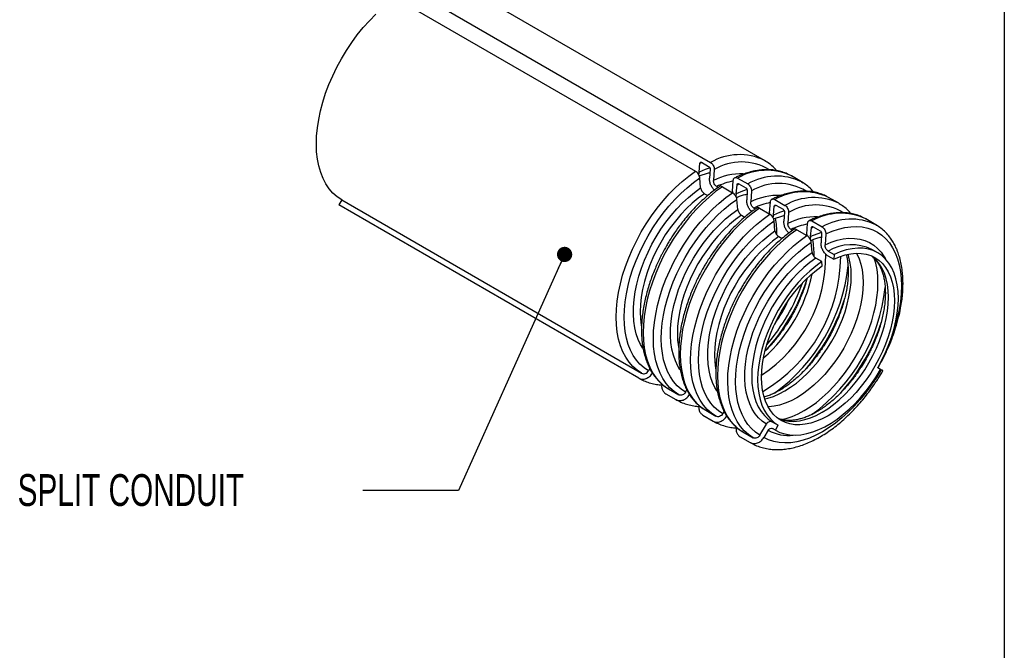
# Model space of a CAD drawing. Header units: millimetres. Extents: x 13 to 546, y 13 to 419.
# Tile 3 of 4: x 415 to 546, y 236 to 320. Entities that reach past the tile are written whole.
import ezdxf

# ---------------------------------------------------------------- set-up
doc = ezdxf.new("R2010")
doc.units = ezdxf.units.MM
doc.header["$LTSCALE"] = 2
doc.layers.add('TEXT', color=140, linetype='Continuous', lineweight=25)
doc.styles.add('SLDTEXTSTYLE0', font='TXT', dxfattribs={"width": 0.7})
doc.dimstyles.new('SLDDIMSTYLE1', dxfattribs={"dimtxt": 0.18, "dimasz": 2.032, "dimexe": 0, "dimexo": 0.0625, "dimgap": 0, "dimtad": 0, "dimtih": 1, "dimtoh": 1, "dimdec": 0, "dimrnd": 1e-09, "dimzin": 0, "dimdsep": 46, "dimtxsty": 'Standard', "dimblk1": 'DOT', "dimblk2": 'DOT', "dimsah": 1, "dimcen": 0.09, "dimadec": 0, "dimazin": 0, "dimtfac": 2.032, "dimtdec": 0, "dimtofl": 0, "dimtmove": 0, "dimatfit": 3, "dimldrblk": 'DOT', "dimfxl": 0, "dimfrac": 2, "dimtolj": 1, "dimtzin": 0, "dimarcsym": 0})

# ---------------------------------------------------------------- blocks, each defined once
blk = doc.blocks.new('_Dot')
at = {"color": 0, "linetype": 'ByBlock', "lineweight": -2}
blk.add_line((-0.5, 0), (-1, 0), dxfattribs=at)
at = {"color": 0, "linetype": 'ByBlock', "const_width": 0.5}
blk.add_lwpolyline([(-0.25, 0, 1), (0.25, 0, 1)], format="xyb", close=True, dxfattribs=at)

msp = doc.modelspace()

# ---------------------------------------------------------------- linework, layer by layer
for p, q in [((467.063, 324.409), (506.988, 301.36)), ((514.155, 301.639), (474.229, 324.687)), ((465.047, 323.245), (504.973, 300.197)), ((514.351, 301.502), (514.155, 301.639)), ((505.464, 300.062), (505.56, 301.258)), ((505.56, 301.258), (505.813, 301.375)), ((505.79, 301.388), (506.732, 300.845)), ((506.925, 300.47), (506.847, 299.264)), ((507.473, 300.423), (507.378, 298.963)), ((505.464, 300.062), (505.39, 299.76)), ((505.665, 297.975), (505.549, 299.312)), ((509.884, 297.516), (510, 298.964)), ((510.576, 299.289), (511.938, 298.503)), ((519.105, 298.781), (517.743, 299.568)), ((507.798, 298.151), (508.005, 298.031)), ((508.561, 298.126), (509.923, 297.339)), ((510.414, 297.205), (510.51, 298.401)), ((510.51, 298.401), (510.763, 298.518)), ((510.74, 298.531), (511.681, 297.988)), ((519.301, 298.645), (519.105, 298.781)), ((457.88, 296.368), (457.505, 295.718)), ((457.88, 296.368), (497.805, 273.319)), ((506.164, 297.208), (506.603, 296.955)), ((509.788, 297.417), (509.863, 297.448)), ((509.884, 297.516), (509.851, 297.381)), ((510.414, 297.205), (510.34, 296.902)), ((510.615, 295.117), (510.499, 296.455)), ((511.875, 297.613), (511.797, 296.406)), ((512.422, 297.566), (512.327, 296.106)), ((515.526, 296.432), (516.888, 295.645)), ((524.054, 295.924), (522.692, 296.71)), ((497.43, 272.67), (457.505, 295.718)), ((512.747, 295.293), (512.955, 295.174)), ((513.51, 295.268), (514.872, 294.482)), ((514.833, 294.659), (514.95, 296.107)), ((515.363, 294.347), (515.459, 295.543)), ((515.459, 295.543), (515.712, 295.661)), ((515.69, 295.674), (516.631, 295.13)), ((524.251, 295.788), (524.054, 295.924)), ((511.114, 294.351), (511.553, 294.097)), ((514.738, 294.56), (514.813, 294.591)), ((514.833, 294.659), (514.801, 294.524)), ((515.363, 294.347), (515.29, 294.045)), ((516.825, 294.755), (516.746, 293.549)), ((517.372, 294.708), (517.277, 293.248)), ((529.004, 293.067), (527.642, 293.853)), ((515.565, 292.26), (515.448, 293.598)), ((517.697, 292.436), (517.904, 292.316)), ((518.46, 292.411), (519.822, 291.625)), ((519.783, 291.802), (519.899, 293.249)), ((520.313, 291.49), (520.409, 292.686)), ((520.409, 292.686), (520.662, 292.803)), ((520.475, 293.574), (521.837, 292.788)), ((520.639, 292.816), (521.581, 292.273)), ((529.2, 292.93), (529.004, 293.067)), ((516.064, 291.493), (516.503, 291.24)), ((519.688, 291.702), (519.763, 291.734)), ((519.783, 291.802), (519.75, 291.666)), ((520.313, 291.49), (520.24, 291.188)), ((521.775, 291.898), (521.696, 290.691)), ((522.322, 291.851), (522.227, 290.391)), ((520.514, 289.402), (520.398, 290.74)), ((529.248, 289.346), (528.455, 289.804)), ((521.807, 288.178), (521.014, 288.636)), ((522.601, 288.942), (523.394, 288.484)), ((522.647, 289.579), (523.44, 289.12)), ((523.44, 289.12), (523.394, 288.484)), ((521.853, 287.594), (521.807, 288.178)), ((529.624, 273.829), (529.249, 274.045)), ((498.882, 273.955), (498.708, 273.657)), ((529.697, 273.786), (529.624, 273.829)), ((501.018, 270.599), (502.38, 269.813)), ((501.393, 271.248), (502.755, 270.462)), ((503.657, 270.8), (503.832, 271.097)), ((505.968, 267.741), (507.33, 266.955)), ((506.343, 268.391), (507.705, 267.605)), ((508.607, 267.942), (508.782, 268.24)), ((513.557, 265.085), (514.423, 266.562)), ((515.205, 266.854), (515.999, 266.396)), ((515.624, 265.747), (515.999, 266.396)), ((510.918, 264.884), (512.28, 264.098)), ((511.293, 265.533), (512.655, 264.747)), ((514.649, 265.737), (514.084, 264.773)), ((515.624, 265.747), (515.251, 265.962))]:
    msp.add_line(p, q)
at = {"flags": 128}
for points in [[(457.88, 296.368), (457.266, 296.78), (456.706, 297.277), (456.203, 297.854), (455.76, 298.509), (455.381, 299.238), (455.066, 300.035), (454.819, 300.897), (454.641, 301.818), (454.532, 302.792), (454.494, 303.813), (454.527, 304.876), (454.63, 305.973), (454.803, 307.097), (455.045, 308.243), (455.354, 309.403), (455.729, 310.57), (456.167, 311.736), (456.665, 312.895), (457.221, 314.04), (457.831, 315.163), (458.491, 316.258), (459.198, 317.317), (459.946, 318.335), (460.732, 319.306), (461.551, 320.222), (462.397, 321.08)], [(514.155, 301.639), (514.205, 301.61), (514.343, 301.525)], [(506.914, 300.625), (506.268, 300.406), (505.464, 300.062)], [(497.805, 273.319), (497.192, 273.732), (496.631, 274.228), (496.128, 274.806), (495.686, 275.461), (495.306, 276.189), (494.992, 276.987), (494.744, 277.849), (494.566, 278.769), (494.457, 279.743), (494.419, 280.765), (494.452, 281.827), (494.555, 282.924), (494.728, 284.049), (494.97, 285.195), (495.279, 286.355), (495.654, 287.521), (496.092, 288.688), (496.591, 289.847), (497.147, 290.991), (497.756, 292.115), (498.417, 293.209), (499.123, 294.269), (499.872, 295.287), (500.658, 296.257), (501.476, 297.174), (502.322, 298.031), (503.19, 298.824), (504.076, 299.547), (504.973, 300.197)], [(498.708, 273.657), (498.122, 274.051), (497.587, 274.525), (497.107, 275.076), (496.684, 275.701), (496.322, 276.396), (496.022, 277.158), (495.786, 277.98), (495.615, 278.859), (495.512, 279.789), (495.475, 280.764), (495.507, 281.778), (495.605, 282.825), (495.77, 283.899), (496.001, 284.993), (496.296, 286.1), (496.654, 287.213), (497.072, 288.327), (497.548, 289.433), (498.079, 290.526), (498.661, 291.598), (499.291, 292.643), (499.965, 293.654), (500.68, 294.626), (501.43, 295.552), (502.211, 296.427), (503.019, 297.245), (503.848, 298.002), (504.693, 298.693), (505.549, 299.312)], [(497.964, 276.652), (497.672, 277.131), (497.345, 277.817), (497.082, 278.569), (496.887, 279.383), (496.759, 280.251), (496.701, 281.167), (496.711, 282.127), (496.791, 283.121), (496.94, 284.145), (497.156, 285.189), (497.438, 286.248), (497.785, 287.313), (498.193, 288.377), (498.66, 289.433), (499.182, 290.472), (499.756, 291.488), (500.378, 292.474), (501.043, 293.422), (501.747, 294.326), (502.485, 295.18), (503.251, 295.977), (504.04, 296.712), (504.847, 297.379), (505.665, 297.975)], [(508.561, 298.126), (507.664, 297.476), (506.778, 296.753), (505.91, 295.96), (505.064, 295.103), (504.245, 294.186), (503.46, 293.216), (502.711, 292.198), (502.005, 291.138), (501.344, 290.043), (500.734, 288.92), (500.178, 287.776), (499.68, 286.617), (499.242, 285.45), (498.867, 284.283), (498.558, 283.124), (498.316, 281.978), (498.143, 280.853), (498.04, 279.756), (498.007, 278.693), (498.045, 277.672), (498.154, 276.698), (498.332, 275.777), (498.579, 274.916), (498.894, 274.118), (499.274, 273.389), (499.716, 272.734), (500.219, 272.157), (500.779, 271.661), (501.393, 271.248)], [(511.863, 297.768), (511.217, 297.549), (510.414, 297.205)], [(519.105, 298.781), (519.154, 298.752), (519.293, 298.667)], [(506.164, 297.208), (505.354, 296.617), (504.556, 295.952), (503.777, 295.218), (503.021, 294.421), (502.296, 293.567), (501.607, 292.662), (500.959, 291.713), (500.356, 290.727), (499.804, 289.713), (499.306, 288.676), (498.867, 287.627), (498.49, 286.572), (498.177, 285.519), (497.931, 284.477), (497.754, 283.454), (497.647, 282.456), (497.612, 281.493), (497.647, 280.57), (497.754, 279.696), (497.794, 279.475)], [(502.755, 270.462), (502.141, 270.874), (501.581, 271.371), (501.078, 271.948), (500.635, 272.603), (500.256, 273.332), (499.941, 274.129), (499.694, 274.991), (499.516, 275.912), (499.407, 276.886), (499.369, 277.907), (499.402, 278.97), (499.505, 280.067), (499.678, 281.192), (499.92, 282.337), (500.229, 283.497), (500.604, 284.664), (501.042, 285.83), (501.54, 286.989), (502.096, 288.134), (502.706, 289.257), (503.366, 290.352), (504.073, 291.411), (504.821, 292.43), (505.607, 293.4), (506.426, 294.317), (507.272, 295.174), (508.14, 295.967), (509.026, 296.69), (509.923, 297.339)], [(503.657, 270.8), (503.071, 271.193), (502.537, 271.667), (502.056, 272.218), (501.634, 272.844), (501.271, 273.539), (500.971, 274.3), (500.735, 275.123), (500.565, 276.002), (500.461, 276.932), (500.425, 277.906), (500.456, 278.921), (500.555, 279.968), (500.72, 281.041), (500.951, 282.135), (501.246, 283.242), (501.604, 284.356), (502.022, 285.469), (502.498, 286.576), (503.028, 287.668), (503.61, 288.74), (504.241, 289.785), (504.915, 290.797), (505.63, 291.768), (506.38, 292.695), (507.161, 293.57), (507.968, 294.388), (508.797, 295.145), (509.642, 295.835), (510.499, 296.455)], [(502.914, 273.795), (502.621, 274.273), (502.294, 274.96), (502.032, 275.712), (501.837, 276.525), (501.709, 277.393), (501.651, 278.31), (501.661, 279.269), (501.741, 280.264), (501.89, 281.287), (502.106, 282.332), (502.388, 283.391), (502.735, 284.456), (503.143, 285.52), (503.609, 286.575), (504.132, 287.615), (504.706, 288.631), (505.328, 289.617), (505.993, 290.565), (506.697, 291.469), (507.434, 292.322), (508.201, 293.119), (508.99, 293.854), (509.796, 294.522), (510.615, 295.117)], [(513.51, 295.268), (512.613, 294.619), (511.728, 293.895), (510.86, 293.103), (510.014, 292.245), (509.195, 291.329), (508.409, 290.358), (507.661, 289.34), (506.954, 288.281), (506.294, 287.186), (505.684, 286.063), (505.128, 284.918), (504.63, 283.759), (504.192, 282.593), (503.817, 281.426), (503.508, 280.266), (503.266, 279.12), (503.093, 277.995), (502.99, 276.898), (502.957, 275.836), (502.995, 274.815), (503.104, 273.841), (503.282, 272.92), (503.529, 272.058), (503.844, 271.261), (504.223, 270.532), (504.666, 269.877), (505.169, 269.3), (505.729, 268.803), (506.343, 268.391)], [(524.054, 295.924), (524.104, 295.895), (524.243, 295.81)], [(511.114, 294.351), (510.304, 293.76), (509.506, 293.095), (508.726, 292.361), (507.971, 291.564), (507.246, 290.709), (506.557, 289.804), (505.908, 288.855), (505.306, 287.87), (504.754, 286.855), (504.256, 285.819), (503.817, 284.769), (503.439, 283.714), (503.127, 282.662), (502.881, 281.62), (502.704, 280.596), (502.597, 279.599), (502.562, 278.635), (502.597, 277.713), (502.704, 276.839), (502.744, 276.617)], [(507.705, 267.605), (507.091, 268.017), (506.531, 268.513), (506.028, 269.091), (505.585, 269.746), (505.206, 270.474), (504.891, 271.272), (504.644, 272.134), (504.466, 273.054), (504.357, 274.028), (504.319, 275.05), (504.351, 276.112), (504.455, 277.209), (504.628, 278.334), (504.87, 279.48), (505.179, 280.64), (505.554, 281.807), (505.992, 282.973), (506.49, 284.132), (507.046, 285.277), (507.656, 286.4), (508.316, 287.494), (509.023, 288.554), (509.771, 289.572), (510.557, 290.542), (511.375, 291.459), (512.221, 292.316), (513.09, 293.109), (513.975, 293.833), (514.872, 294.482)], [(516.813, 294.91), (516.167, 294.691), (515.363, 294.347)], [(508.607, 267.942), (508.021, 268.336), (507.486, 268.81), (507.006, 269.361), (506.584, 269.986), (506.221, 270.682), (505.921, 271.443), (505.685, 272.266), (505.515, 273.144), (505.411, 274.074), (505.375, 275.049), (505.406, 276.063), (505.505, 277.11), (505.67, 278.184), (505.901, 279.278), (506.196, 280.385), (506.554, 281.498), (506.972, 282.612), (507.447, 283.718), (507.978, 284.811), (508.56, 285.883), (509.19, 286.928), (509.865, 287.939), (510.579, 288.911), (511.329, 289.837), (512.111, 290.712), (512.918, 291.53), (513.747, 292.287), (514.592, 292.978), (515.448, 293.598)], [(518.46, 292.411), (517.563, 291.761), (516.678, 291.038), (515.809, 290.245), (514.963, 289.388), (514.145, 288.471), (513.359, 287.501), (512.611, 286.483), (511.904, 285.423), (511.244, 284.328), (510.634, 283.205), (510.078, 282.061), (509.579, 280.902), (509.142, 279.735), (508.767, 278.569), (508.458, 277.409), (508.216, 276.263), (508.042, 275.138), (507.939, 274.041), (507.907, 272.979), (507.945, 271.957), (508.053, 270.983), (508.232, 270.063), (508.479, 269.201), (508.793, 268.403), (509.173, 267.675), (509.616, 267.02), (510.119, 266.442), (510.679, 265.946), (511.293, 265.533)], [(522.322, 291.851), (523.178, 292.219), (524.023, 292.505), (524.852, 292.705), (525.66, 292.819), (526.441, 292.846), (527.191, 292.786), (527.906, 292.639), (528.58, 292.406), (529.21, 292.089), (529.792, 291.689), (530.323, 291.209), (530.799, 290.652), (531.217, 290.021), (531.574, 289.321), (531.87, 288.554), (532.101, 287.727), (532.266, 286.844), (532.364, 285.911), (532.395, 284.933), (532.359, 283.916), (532.255, 282.867), (532.085, 281.791), (531.849, 280.696), (531.549, 279.588), (531.314, 278.846)], [(529.004, 293.067), (529.054, 293.038), (529.193, 292.953)], [(507.864, 270.937), (507.571, 271.416), (507.244, 272.102), (506.982, 272.855), (506.786, 273.668), (506.659, 274.536), (506.6, 275.453), (506.611, 276.412), (506.691, 277.407), (506.839, 278.43), (507.056, 279.474), (507.338, 280.533), (507.684, 281.598), (508.092, 282.662), (508.559, 283.718), (509.082, 284.757), (509.656, 285.773), (510.278, 286.759), (510.943, 287.707), (511.647, 288.611), (512.384, 289.465), (513.15, 290.262), (513.939, 290.997), (514.746, 291.664), (515.565, 292.26)], [(516.064, 291.493), (515.254, 290.902), (514.456, 290.237), (513.676, 289.503), (512.921, 288.706), (512.196, 287.852), (511.507, 286.947), (510.858, 285.998), (510.255, 285.012), (509.703, 283.998), (509.206, 282.962), (508.767, 281.912), (508.389, 280.857), (508.076, 279.804), (507.831, 278.762), (507.654, 277.739), (507.547, 276.741), (507.511, 275.778), (507.547, 274.855), (507.654, 273.981), (507.693, 273.76)], [(512.655, 264.747), (512.041, 265.159), (511.481, 265.656), (510.978, 266.233), (510.535, 266.888), (510.155, 267.617), (509.841, 268.415), (509.594, 269.276), (509.415, 270.197), (509.307, 271.171), (509.269, 272.192), (509.301, 273.255), (509.404, 274.352), (509.578, 275.477), (509.819, 276.623), (510.129, 277.782), (510.503, 278.949), (510.941, 280.116), (511.44, 281.275), (511.996, 282.419), (512.606, 283.542), (513.266, 284.637), (513.972, 285.697), (514.721, 286.715), (515.507, 287.685), (516.325, 288.602), (517.171, 289.459), (518.04, 290.252), (518.925, 290.975), (519.822, 291.625)], [(521.763, 292.053), (521.117, 291.834), (520.313, 291.49)], [(522.227, 290.391), (523.045, 290.741), (523.852, 291.004), (524.641, 291.181), (525.407, 291.268), (526.145, 291.266), (526.849, 291.175), (527.514, 290.995), (528.136, 290.727), (528.71, 290.374), (529.232, 289.937), (529.699, 289.421), (530.107, 288.828), (530.272, 288.536)], [(513.557, 265.085), (512.971, 265.478), (512.436, 265.952), (511.956, 266.503), (511.533, 267.129), (511.171, 267.824), (510.871, 268.585), (510.635, 269.408), (510.465, 270.287), (510.361, 271.217), (510.325, 272.192), (510.356, 273.206), (510.454, 274.253), (510.619, 275.327), (510.85, 276.42), (511.146, 277.527), (511.503, 278.641), (511.921, 279.754), (512.397, 280.861), (512.928, 281.953), (513.51, 283.025), (514.14, 284.07), (514.815, 285.082), (515.529, 286.054), (516.279, 286.98), (517.06, 287.855), (517.868, 288.673), (518.697, 289.43), (519.542, 290.12), (520.398, 290.74)], [(529.249, 274.045), (529.801, 275.06), (530.298, 276.096), (530.738, 277.146), (531.115, 278.201), (531.428, 279.253), (531.674, 280.295), (531.85, 281.319), (531.957, 282.316), (531.993, 283.28), (531.957, 284.202), (531.85, 285.076), (531.674, 285.896), (531.428, 286.654), (531.115, 287.345), (530.738, 287.965), (530.298, 288.507), (529.801, 288.969), (529.249, 289.346), (528.646, 289.636), (527.998, 289.836), (527.308, 289.945), (526.583, 289.962), (525.828, 289.888), (525.049, 289.721), (524.251, 289.465), (523.44, 289.12)], [(514.423, 266.562), (513.865, 266.941), (513.359, 267.402), (512.91, 267.943), (512.521, 268.558), (512.194, 269.245), (511.932, 269.997), (511.736, 270.81), (511.609, 271.678), (511.55, 272.595), (511.561, 273.554), (511.641, 274.549), (511.789, 275.572), (512.005, 276.617), (512.288, 277.676), (512.634, 278.741), (513.042, 279.805), (513.509, 280.86), (514.031, 281.9), (514.605, 282.916), (515.227, 283.902), (515.892, 284.85), (516.596, 285.754), (517.334, 286.608), (518.1, 287.405), (518.889, 288.139), (519.696, 288.807), (520.514, 289.402)], [(521.014, 288.636), (520.203, 288.045), (519.405, 287.38), (518.626, 286.646), (517.871, 285.849), (517.146, 284.994), (516.456, 284.089), (515.808, 283.14), (515.205, 282.155), (514.653, 281.14), (514.155, 280.104), (513.716, 279.055), (513.339, 278), (513.026, 276.947), (512.78, 275.905), (512.603, 274.881), (512.497, 273.884), (512.461, 272.92), (512.497, 271.998), (512.603, 271.124), (512.78, 270.305), (513.026, 269.546), (513.339, 268.855), (513.716, 268.235), (514.155, 267.693), (514.653, 267.231), (515.205, 266.854)], [(523.394, 288.484), (524.158, 288.809), (524.911, 289.051), (525.647, 289.207), (526.359, 289.278), (527.043, 289.262), (527.693, 289.159), (528.305, 288.97), (528.874, 288.696), (529.395, 288.341), (529.864, 287.905), (530.278, 287.393), (530.634, 286.809), (530.929, 286.157), (531.161, 285.441), (531.328, 284.669), (531.429, 283.844), (531.462, 282.974), (531.429, 282.065), (531.328, 281.124), (531.161, 280.158), (530.929, 279.175), (530.634, 278.182), (530.278, 277.187), (529.864, 276.196), (529.395, 275.219), (528.874, 274.262), (528.305, 273.332), (527.693, 272.437), (527.043, 271.583), (526.359, 270.777), (525.647, 270.025), (524.911, 269.333), (524.158, 268.705), (523.394, 268.148), (522.624, 267.664), (521.853, 267.258), (521.089, 266.933), (520.336, 266.691), (519.601, 266.535), (518.888, 266.464), (518.204, 266.48), (517.554, 266.583), (516.942, 266.772), (516.374, 267.046), (515.853, 267.402), (515.383, 267.837), (514.969, 268.349), (514.613, 268.933), (514.318, 269.585), (514.086, 270.301), (513.919, 271.074), (513.818, 271.898), (513.785, 272.769), (513.818, 273.678), (513.919, 274.618), (514.086, 275.584), (514.318, 276.567), (514.613, 277.56), (514.969, 278.556), (515.383, 279.546), (515.853, 280.523), (516.374, 281.48), (516.942, 282.41), (517.554, 283.305), (518.204, 284.159), (518.888, 284.965), (519.601, 285.717), (520.336, 286.409), (521.089, 287.037), (521.853, 287.594)], [(514.201, 269.913), (514.593, 270.007), (515.346, 270.249), (516.11, 270.574), (516.88, 270.98), (517.651, 271.463), (518.415, 272.021), (519.168, 272.648), (519.904, 273.341), (520.616, 274.093), (521.3, 274.899), (521.95, 275.752), (522.562, 276.648), (523.13, 277.577), (523.651, 278.535), (524.121, 279.512), (524.535, 280.502), (524.891, 281.497), (525.186, 282.49), (525.418, 283.474), (525.585, 284.439), (525.686, 285.38), (525.719, 286.289), (525.686, 287.159), (525.585, 287.984), (525.418, 288.757), (525.303, 289.144)], [(526.439, 289.281), (526.478, 289.209), (526.773, 288.556), (527.005, 287.841), (527.172, 287.068), (527.273, 286.243), (527.306, 285.373), (527.273, 284.464), (527.172, 283.523), (527.005, 282.557), (526.773, 281.574), (526.478, 280.581), (526.122, 279.586), (525.708, 278.596), (525.238, 277.618), (524.717, 276.661), (524.149, 275.732), (523.537, 274.836), (522.887, 273.982), (522.203, 273.176), (521.49, 272.424), (520.755, 271.732), (520.002, 271.105), (519.238, 270.547), (518.467, 270.064), (517.697, 269.658), (516.932, 269.333), (516.18, 269.091), (515.444, 268.934), (514.732, 268.864), (514.652, 268.861)], [(515.99, 267.296), (516.149, 267.23), (516.76, 267.042), (517.411, 266.939), (518.095, 266.922), (518.807, 266.993), (519.543, 267.15), (520.295, 267.391), (521.06, 267.716), (521.83, 268.122), (522.601, 268.606), (523.365, 269.163), (524.118, 269.791), (524.853, 270.483), (525.566, 271.235), (526.25, 272.041), (526.9, 272.895), (527.512, 273.79), (528.08, 274.72), (528.601, 275.677), (529.071, 276.655), (529.485, 277.645), (529.841, 278.64), (530.136, 279.633), (530.368, 280.616), (530.535, 281.582), (530.635, 282.523), (530.669, 283.432), (530.635, 284.302), (530.535, 285.127), (530.368, 285.9), (530.136, 286.615), (529.841, 287.267), (529.485, 287.851), (529.071, 288.363), (528.601, 288.799), (528.464, 288.904)], [(516.347, 267.147), (517.05, 267.315), (517.843, 267.582), (518.648, 267.93), (519.457, 268.359), (520.267, 268.865), (521.071, 269.445), (521.864, 270.095), (522.641, 270.81), (523.396, 271.585), (524.125, 272.416), (524.821, 273.297), (525.481, 274.221), (526.1, 275.182), (526.674, 276.174), (527.198, 277.191), (527.67, 278.224), (528.086, 279.267), (528.443, 280.313), (528.739, 281.355), (528.972, 282.386), (529.14, 283.399), (529.242, 284.386), (529.277, 285.341), (529.246, 286.258), (529.148, 287.13), (528.983, 287.952), (528.791, 288.611)], [(521.807, 288.178), (520.997, 287.587), (520.199, 286.922), (519.419, 286.188), (518.664, 285.391), (517.939, 284.536), (517.25, 283.631), (516.601, 282.682), (515.999, 281.697), (515.446, 280.682), (514.949, 279.646), (514.51, 278.597), (514.132, 277.542), (513.82, 276.489), (513.574, 275.447), (513.397, 274.423), (513.29, 273.426), (513.254, 272.462), (513.29, 271.54), (513.397, 270.666), (513.574, 269.846), (513.82, 269.088), (514.132, 268.397), (514.51, 267.777), (514.949, 267.235), (515.446, 266.773), (515.999, 266.396)], [(529.697, 273.786), (529.06, 272.739), (528.38, 271.727), (527.659, 270.754), (526.902, 269.829), (526.115, 268.955), (525.302, 268.139), (524.468, 267.386), (523.617, 266.7), (522.757, 266.085), (521.89, 265.546), (521.024, 265.085), (520.163, 264.706), (519.313, 264.41), (518.479, 264.2), (517.665, 264.077), (516.878, 264.042), (516.122, 264.094), (515.401, 264.234), (514.72, 264.461), (514.084, 264.773)], [(515.624, 265.747), (516.226, 265.454), (516.871, 265.247), (517.556, 265.125), (518.276, 265.091), (519.025, 265.144), (519.799, 265.284), (520.592, 265.51), (521.399, 265.82), (522.215, 266.213), (523.033, 266.685), (523.848, 267.234), (524.655, 267.856), (525.448, 268.545), (526.222, 269.299), (526.971, 270.111), (527.691, 270.976), (528.376, 271.888), (529.022, 272.841), (529.624, 273.829)]]:
    msp.add_lwpolyline(points, dxfattribs=at)
for centre, radius, start, end in [((510.833, 294.766), 7.633, 64.20446, 120.24747), ((511.098, 294.356), 7.067, 58.87626, 120.86096), ((514.425, 292.594), 7.722, 64.55677, 119.89516), ((510.986, 292.01), 7.834, 87.39291, 117.42341), ((515.783, 291.909), 7.633, 64.20446, 120.24747), ((511.68, 290.191), 8.856, 100.97894, 116.00165), ((516.048, 291.499), 7.067, 58.87626, 120.86096), ((515.935, 289.152), 7.834, 87.39291, 117.42341), ((519.375, 289.737), 7.722, 64.55677, 119.89516), ((520.733, 289.052), 7.633, 64.20446, 120.24747), ((516.63, 287.333), 8.856, 100.97894, 116.00165), ((520.997, 288.641), 7.067, 58.87626, 120.86096), ((505.577, 292.032), 10.243, 358.54359, 10.82921), ((520.885, 286.295), 7.834, 87.39291, 117.42341), ((524.324, 286.879), 7.722, 64.55677, 119.89516), ((525.682, 286.194), 7.633, 64.20446, 120.24747), ((521.58, 284.476), 8.856, 100.97894, 116.00165), ((510.527, 289.174), 10.243, 358.54359, 10.82921), ((525.764, 284.195), 6.221, 64.37595, 120.07598), ((503.436, 288.875), 18.884, 303.24784, 0.89285), ((503.414, 288.961), 20.898, 300.26971, 359.73567), ((501.375, 290.138), 24.048, 306.01507, 353.9301), ((500.587, 290.593), 20.331, 311.43028, 348.5751), ((494.812, 293.924), 26.291, 318.30703, 342.1978), ((494.744, 293.966), 25.953, 319.46629, 340.53909), ((506.325, 287.281), 24.048, 306.01507, 353.9301), ((495.769, 293.374), 23.94, 325.59877, 334.4066), ((499.762, 291.067), 26.291, 318.30703, 342.1978), ((504.712, 288.209), 26.291, 318.30703, 342.1978), ((517.31, 270.544), 5.494, 241.03665, 277.25739)]:
    msp.add_arc(centre, radius, start, end)
for points, knots in [([(505.56, 301.258), (505.565, 301.325), (505.593, 301.377), (505.678, 301.425), (505.735, 301.421), (505.79, 301.388)], [0, 0, 0, 0, 0.5, 0.5, 1, 1, 1, 1]), ([(506.732, 300.845), (506.787, 300.813), (506.84, 300.754), (506.911, 300.616), (506.93, 300.537), (506.925, 300.47)], [0, 0, 0, 0, 0.5, 0.5, 1, 1, 1, 1]), ([(506.988, 301.36), (507.058, 301.32), (507.125, 301.264), (507.248, 301.127), (507.303, 301.047), (507.437, 300.788), (507.484, 300.591), (507.473, 300.423)], [0, 0, 0, 0, 0.25, 0.25, 0.5, 0.5, 1, 1, 1, 1]), ([(517.76, 299.546), (517.628, 299.624), (517.288, 299.823), (516.689, 300.06), (515.993, 300.256), (515.279, 300.37), (514.56, 300.41), (513.819, 300.38), (513.058, 300.28), (512.284, 300.11), (511.498, 299.869), (510.805, 299.608), (510.373, 299.402), (510.207, 299.322)], [0, 0, 0, 0, 0.0640913, 0.164436, 0.2673314, 0.3619924, 0.4572245, 0.552994, 0.6492077, 0.7457399, 0.8424621, 0.9392611, 1, 1, 1, 1]), ([(515.759, 300.28), (515.71, 300.342), (515.474, 300.639), (515.015, 301.067), (514.562, 301.364), (514.351, 301.502)], [0, 0, 0, 0, 0.1220276, 0.5914834, 1, 1, 1, 1]), ([(505.549, 299.312), (505.542, 299.389), (505.522, 299.473), (505.457, 299.644), (505.413, 299.731), (505.254, 299.975), (505.112, 300.117), (504.973, 300.197)], [0, 0, 0, 0, 0.25, 0.25, 0.5, 0.5, 1, 1, 1, 1]), ([(505.486, 299.558), (505.568, 299.594), (505.845, 299.715), (506.302, 299.862), (506.691, 299.975), (506.881, 300.006), (506.895, 300.009)], [0, 0, 0, 0, 0.1661508, 0.5653866, 0.9669013, 1, 1, 1, 1]), ([(507.526, 297.693), (507.493, 297.717), (507.351, 297.824), (507.14, 298.126), (506.936, 298.552), (506.843, 298.952), (506.846, 299.177), (506.847, 299.264)], [0, 0, 0, 0, 0.0770041, 0.3311359, 0.5852676, 0.8393994, 1, 1, 1, 1]), ([(507.798, 298.151), (507.737, 298.186), (507.679, 298.234), (507.572, 298.353), (507.524, 298.423), (507.408, 298.647), (507.368, 298.818), (507.378, 298.963)], [0, 0, 0, 0, 0.25, 0.25, 0.5, 0.5, 1, 1, 1, 1]), ([(510, 298.964), (510.006, 299.047), (510.027, 299.121), (510.091, 299.243), (510.136, 299.29), (510.295, 299.38), (510.437, 299.37), (510.576, 299.289)], [0, 0, 0, 0, 0.25, 0.25, 0.5, 0.5, 1, 1, 1, 1]), ([(508.186, 298.159), (507.973, 298.012), (507.499, 297.686), (506.777, 297.115), (506.023, 296.463), (505.289, 295.764), (504.579, 295.027), (503.901, 294.259), (503.265, 293.48), (502.7, 292.729), (502.227, 292.056), (501.809, 291.424), (501.449, 290.85), (501.218, 290.456), (501.118, 290.286)], [0, 0, 0, 0, 0.0801792, 0.1779384, 0.2753463, 0.3722711, 0.4684781, 0.5635023, 0.6562854, 0.7438106, 0.8184911, 0.8778089, 0.9471761, 1, 1, 1, 1]), ([(505.665, 297.975), (505.671, 297.908), (505.688, 297.836), (505.745, 297.687), (505.783, 297.612), (505.921, 297.4), (506.044, 297.278), (506.164, 297.208)], [0, 0, 0, 0, 0.25, 0.25, 0.5, 0.5, 1, 1, 1, 1]), ([(508.561, 298.126), (508.502, 298.153), (508.385, 298.207), (508.255, 298.209), (508.206, 298.167), (508.19, 298.153)], [0, 0, 0, 0, 0.4062141, 0.8124283, 1, 1, 1, 1]), ([(510.51, 298.401), (510.515, 298.468), (510.543, 298.519), (510.628, 298.567), (510.684, 298.563), (510.74, 298.531)], [0, 0, 0, 0, 0.5, 0.5, 1, 1, 1, 1]), ([(511.681, 297.988), (511.737, 297.955), (511.79, 297.897), (511.861, 297.759), (511.88, 297.68), (511.875, 297.613)], [0, 0, 0, 0, 0.5, 0.5, 1, 1, 1, 1]), ([(511.938, 298.503), (512.008, 298.463), (512.075, 298.407), (512.198, 298.27), (512.253, 298.189), (512.387, 297.93), (512.433, 297.733), (512.422, 297.566)], [0, 0, 0, 0, 0.25, 0.25, 0.5, 0.5, 1, 1, 1, 1]), ([(520.709, 297.423), (520.66, 297.484), (520.424, 297.781), (519.965, 298.21), (519.512, 298.507), (519.301, 298.645)], [0, 0, 0, 0, 0.1220276, 0.5914834, 1, 1, 1, 1]), ([(510.499, 296.455), (510.492, 296.532), (510.472, 296.615), (510.407, 296.786), (510.363, 296.873), (510.203, 297.118), (510.062, 297.259), (509.923, 297.339)], [0, 0, 0, 0, 0.25, 0.25, 0.5, 0.5, 1, 1, 1, 1]), ([(510.436, 296.701), (510.518, 296.736), (510.795, 296.858), (511.252, 297.005), (511.649, 297.119), (511.847, 297.152), (511.87, 297.156)], [0, 0, 0, 0, 0.1630749, 0.5549198, 0.9490013, 1, 1, 1, 1]), ([(512.476, 294.835), (512.443, 294.86), (512.301, 294.966), (512.09, 295.269), (511.886, 295.695), (511.793, 296.095), (511.796, 296.319), (511.797, 296.406)], [0, 0, 0, 0, 0.0770041, 0.3311359, 0.5852676, 0.8393994, 1, 1, 1, 1]), ([(514.95, 296.107), (514.956, 296.19), (514.976, 296.264), (515.041, 296.385), (515.086, 296.433), (515.245, 296.523), (515.386, 296.512), (515.526, 296.432)], [0, 0, 0, 0, 0.25, 0.25, 0.5, 0.5, 1, 1, 1, 1]), ([(522.71, 296.689), (522.578, 296.767), (522.238, 296.965), (521.639, 297.202), (520.943, 297.398), (520.229, 297.512), (519.51, 297.553), (518.768, 297.523), (518.008, 297.422), (517.233, 297.253), (516.448, 297.012), (515.754, 296.751), (515.323, 296.544), (515.157, 296.465)], [0, 0, 0, 0, 0.0640913, 0.164436, 0.2673314, 0.3619924, 0.4572245, 0.552994, 0.6492077, 0.7457399, 0.8424621, 0.9392611, 1, 1, 1, 1]), ([(513.136, 295.301), (512.923, 295.154), (512.449, 294.828), (511.727, 294.257), (510.973, 293.605), (510.239, 292.907), (509.529, 292.169), (508.85, 291.402), (508.215, 290.622), (507.649, 289.871), (507.177, 289.199), (506.759, 288.567), (506.398, 287.993), (506.168, 287.599), (506.068, 287.429)], [0, 0, 0, 0, 0.08017922, 0.17793839, 0.27534627, 0.37227113, 0.4684781, 0.56350233, 0.65628541, 0.74381055, 0.81849111, 0.87780891, 0.94717606, 1, 1, 1, 1]), ([(510.615, 295.117), (510.621, 295.05), (510.638, 294.978), (510.694, 294.83), (510.733, 294.755), (510.871, 294.543), (510.993, 294.42), (511.114, 294.351)], [0, 0, 0, 0, 0.25, 0.25, 0.5, 0.5, 1, 1, 1, 1]), ([(512.747, 295.293), (512.687, 295.328), (512.629, 295.377), (512.522, 295.495), (512.474, 295.565), (512.358, 295.79), (512.318, 295.96), (512.327, 296.106)], [0, 0, 0, 0, 0.25, 0.25, 0.5, 0.5, 1, 1, 1, 1]), ([(513.51, 295.268), (513.452, 295.296), (513.335, 295.35), (513.205, 295.352), (513.155, 295.309), (513.14, 295.296)], [0, 0, 0, 0, 0.4062141, 0.8124283, 1, 1, 1, 1]), ([(515.459, 295.543), (515.465, 295.61), (515.493, 295.662), (515.577, 295.71), (515.634, 295.706), (515.69, 295.674)], [0, 0, 0, 0, 0.5, 0.5, 1, 1, 1, 1]), ([(516.631, 295.13), (516.687, 295.098), (516.739, 295.039), (516.811, 294.901), (516.829, 294.822), (516.825, 294.755)], [0, 0, 0, 0, 0.5, 0.5, 1, 1, 1, 1]), ([(516.888, 295.645), (516.957, 295.605), (517.024, 295.549), (517.148, 295.412), (517.203, 295.332), (517.337, 295.073), (517.383, 294.876), (517.372, 294.708)], [0, 0, 0, 0, 0.25, 0.25, 0.5, 0.5, 1, 1, 1, 1]), ([(525.659, 294.566), (525.61, 294.627), (525.374, 294.924), (524.914, 295.352), (524.462, 295.649), (524.251, 295.788)], [0, 0, 0, 0, 0.1220276, 0.5914834, 1, 1, 1, 1]), ([(515.448, 293.598), (515.442, 293.675), (515.422, 293.758), (515.357, 293.929), (515.312, 294.016), (515.153, 294.26), (515.012, 294.402), (514.872, 294.482)], [0, 0, 0, 0, 0.25, 0.25, 0.5, 0.5, 1, 1, 1, 1]), ([(515.402, 293.85), (515.478, 293.883), (515.75, 294.002), (516.201, 294.147), (516.59, 294.26), (516.78, 294.292), (516.794, 294.294)], [0, 0, 0, 0, 0.1571928, 0.5608879, 0.9668871, 1, 1, 1, 1]), ([(527.66, 293.832), (527.527, 293.909), (527.188, 294.108), (526.589, 294.345), (525.893, 294.541), (525.178, 294.655), (524.46, 294.696), (523.718, 294.666), (522.958, 294.565), (522.183, 294.395), (521.398, 294.154), (520.704, 293.894), (520.273, 293.687), (520.107, 293.607)], [0, 0, 0, 0, 0.06409126, 0.16443602, 0.26733137, 0.36199243, 0.45722452, 0.55299404, 0.64920768, 0.74573987, 0.84246213, 0.93926111, 1, 1, 1, 1]), ([(518.086, 292.444), (517.872, 292.297), (517.399, 291.971), (516.677, 291.4), (515.923, 290.748), (515.189, 290.049), (514.479, 289.312), (513.8, 288.544), (513.165, 287.765), (512.599, 287.014), (512.126, 286.341), (511.708, 285.71), (511.348, 285.135), (511.117, 284.741), (511.018, 284.571)], [0, 0, 0, 0, 0.08017922, 0.17793839, 0.27534627, 0.37227113, 0.4684781, 0.56350233, 0.65628541, 0.74381055, 0.81849111, 0.87780891, 0.94717606, 1, 1, 1, 1]), ([(517.438, 291.968), (517.401, 291.995), (517.255, 292.104), (517.039, 292.411), (516.836, 292.837), (516.743, 293.237), (516.745, 293.462), (516.746, 293.549)], [0, 0, 0, 0, 0.0861044, 0.3377306, 0.5893567, 0.8409829, 1, 1, 1, 1]), ([(517.697, 292.436), (517.637, 292.471), (517.579, 292.519), (517.472, 292.638), (517.424, 292.708), (517.308, 292.932), (517.268, 293.103), (517.277, 293.248)], [0, 0, 0, 0, 0.25, 0.25, 0.5, 0.5, 1, 1, 1, 1]), ([(518.46, 292.411), (518.402, 292.438), (518.284, 292.493), (518.154, 292.494), (518.105, 292.452), (518.09, 292.438)], [0, 0, 0, 0, 0.4062141, 0.8124283, 1, 1, 1, 1]), ([(519.899, 293.249), (519.906, 293.332), (519.926, 293.406), (519.991, 293.528), (520.035, 293.575), (520.195, 293.665), (520.336, 293.655), (520.475, 293.574)], [0, 0, 0, 0, 0.25, 0.25, 0.5, 0.5, 1, 1, 1, 1]), ([(520.409, 292.686), (520.414, 292.753), (520.442, 292.804), (520.527, 292.852), (520.584, 292.848), (520.639, 292.816)], [0, 0, 0, 0, 0.5, 0.5, 1, 1, 1, 1]), ([(521.837, 292.788), (521.907, 292.748), (521.974, 292.692), (522.097, 292.555), (522.153, 292.475), (522.287, 292.215), (522.333, 292.019), (522.322, 291.851)], [0, 0, 0, 0, 0.25, 0.25, 0.5, 0.5, 1, 1, 1, 1]), ([(529.279, 274.027), (529.547, 274.51), (530.064, 275.441), (530.705, 276.83), (531.224, 278.125), (531.67, 279.428), (532.027, 280.703), (532.289, 281.911), (532.45, 282.911), (532.54, 283.708), (532.584, 284.31), (532.607, 284.841), (532.615, 285.413), (532.594, 286.125), (532.523, 286.955), (532.389, 287.818), (532.198, 288.626), (531.999, 289.25), (531.809, 289.741), (531.597, 290.217), (531.314, 290.747), (530.929, 291.337), (530.441, 291.934), (529.867, 292.498), (529.412, 292.793), (529.2, 292.93)], [0, 0, 0, 0, 0.0661334, 0.1275567, 0.1842605, 0.2362363, 0.298159, 0.3516493, 0.3966913, 0.4332709, 0.4613761, 0.4810107, 0.5085335, 0.5432829, 0.5852828, 0.633758, 0.6793389, 0.7193116, 0.7428362, 0.7689971, 0.8090451, 0.8484856, 0.8960052, 0.9516117, 1, 1, 1, 1]), ([(515.565, 292.26), (515.57, 292.193), (515.588, 292.121), (515.644, 291.973), (515.683, 291.897), (515.821, 291.685), (515.943, 291.563), (516.064, 291.493)], [0, 0, 0, 0, 0.25, 0.25, 0.5, 0.5, 1, 1, 1, 1]), ([(520.398, 290.74), (520.392, 290.817), (520.371, 290.9), (520.307, 291.071), (520.262, 291.158), (520.103, 291.403), (519.961, 291.544), (519.822, 291.625)], [0, 0, 0, 0, 0.25, 0.25, 0.5, 0.5, 1, 1, 1, 1]), ([(520.351, 290.992), (520.428, 291.026), (520.7, 291.145), (521.151, 291.289), (521.532, 291.401), (521.715, 291.431), (521.722, 291.433)], [0, 0, 0, 0, 0.1599794, 0.5708307, 0.9840271, 1, 1, 1, 1]), ([(521.581, 292.273), (521.637, 292.24), (521.689, 292.182), (521.761, 292.044), (521.779, 291.965), (521.775, 291.898)], [0, 0, 0, 0, 0.5, 0.5, 1, 1, 1, 1]), ([(501.118, 290.286), (500.921, 289.934), (500.643, 289.44), (500.266, 288.697), (499.959, 288.058), (499.619, 287.291), (499.29, 286.48), (498.978, 285.628), (498.693, 284.75), (498.44, 283.855), (498.224, 282.951), (498.047, 282.044), (497.914, 281.142), (497.825, 280.249), (497.783, 279.37), (497.788, 278.51), (497.842, 277.673), (497.946, 276.864), (498.099, 276.085), (498.303, 275.34), (498.557, 274.633), (498.862, 273.968), (499.218, 273.346), (499.625, 272.773), (500.084, 272.25), (500.597, 271.786), (501.037, 271.452), (501.319, 271.3), (501.398, 271.257)], [0, 0, 0, 0, 0.0476591, 0.0668783, 0.0987544, 0.1317701, 0.1671049, 0.2038867, 0.2417648, 0.2804607, 0.319779, 0.359578, 0.3997539, 0.4402301, 0.4809506, 0.5218744, 0.5629727, 0.6042231, 0.6456082, 0.6871198, 0.7287566, 0.7705265, 0.8124516, 0.8545766, 0.896978, 0.9397734, 0.983125, 1, 1, 1, 1]), ([(522.601, 288.942), (522.471, 289.017), (522.345, 289.121), (522.173, 289.313), (522.119, 289.381), (522.018, 289.529), (521.971, 289.608), (521.846, 289.849), (521.781, 290.023), (521.702, 290.364), (521.686, 290.535), (521.696, 290.691)], [0, 0, 0, 0, 0.25, 0.25, 0.375, 0.375, 0.5, 0.5, 0.75, 0.75, 1, 1, 1, 1]), ([(522.647, 289.579), (522.586, 289.613), (522.528, 289.662), (522.421, 289.78), (522.374, 289.85), (522.258, 290.075), (522.217, 290.245), (522.227, 290.391)], [0, 0, 0, 0, 0.25, 0.25, 0.5, 0.5, 1, 1, 1, 1]), ([(525.064, 289.074), (525.107, 288.88), (525.195, 288.483), (525.275, 287.823), (525.314, 287.115), (525.307, 286.368), (525.252, 285.591), (525.15, 284.786), (525, 283.962), (524.804, 283.124), (524.565, 282.282), (524.286, 281.447), (523.98, 280.646), (523.672, 279.927), (523.38, 279.303), (523.042, 278.632), (522.617, 277.855), (522.186, 277.148), (521.788, 276.539), (521.436, 276.03), (521.001, 275.443), (520.528, 274.849), (520.019, 274.255), (519.48, 273.675), (518.918, 273.119), (518.339, 272.594), (517.746, 272.106), (517.147, 271.66), (516.544, 271.26), (515.944, 270.908), (515.349, 270.606), (514.766, 270.362), (514.361, 270.212), (514.158, 270.16), (514.137, 270.155)], [0, 0, 0, 0, 0.03357455, 0.06894022, 0.10427869, 0.13962298, 0.17498595, 0.21035663, 0.24570078, 0.28095324, 0.31599504, 0.35059054, 0.38418842, 0.41506371, 0.43976875, 0.46227843, 0.49980787, 0.53928079, 0.55529895, 0.58183507, 0.60930501, 0.63867161, 0.66918974, 0.70055053, 0.7325066, 0.76488173, 0.79754672, 0.83040765, 0.86339879, 0.89647935, 0.92963317, 0.96287127, 0.99623102, 1, 1, 1, 1]), ([(528.524, 288.836), (528.608, 288.767), (528.813, 288.598), (529.1, 288.26), (529.387, 287.837), (529.635, 287.361), (529.844, 286.835), (530.013, 286.259), (530.141, 285.635), (530.225, 284.967), (530.264, 284.257), (530.257, 283.511), (530.202, 282.733), (530.099, 281.929), (529.95, 281.104), (529.754, 280.267), (529.514, 279.424), (529.236, 278.59), (528.93, 277.788), (528.622, 277.07), (528.33, 276.446), (527.992, 275.774), (527.566, 274.998), (527.136, 274.29), (526.738, 273.682), (526.386, 273.173), (525.951, 272.585), (525.478, 271.991), (524.969, 271.397), (524.43, 270.818), (523.868, 270.262), (523.288, 269.737), (522.696, 269.249), (522.097, 268.803), (521.494, 268.403), (520.894, 268.051), (520.299, 267.75), (519.715, 267.501), (519.144, 267.304), (518.591, 267.161), (518.056, 267.07), (517.543, 267.033), (517.049, 267.046), (516.579, 267.12), (516.273, 267.189), (516.134, 267.25), (516.133, 267.25)], [0, 0, 0, 0, 0.0191257, 0.0464266, 0.0727853, 0.0984948, 0.1237934, 0.1488518, 0.1737853, 0.1986674, 0.2235304, 0.2483975, 0.2732778, 0.2981634, 0.3230305, 0.347833, 0.3724872, 0.3968275, 0.4204659, 0.4421888, 0.4595704, 0.4754075, 0.501812, 0.5295839, 0.5408538, 0.5595237, 0.5788507, 0.5995121, 0.6209837, 0.6430481, 0.6655314, 0.6883095, 0.7112915, 0.7344114, 0.7576229, 0.7808973, 0.8042233, 0.8276086, 0.8510794, 0.8746842, 0.8985136, 0.9227064, 0.9474659, 0.9730788, 0.9999246, 1, 1, 1, 1]), ([(520.514, 289.402), (520.52, 289.336), (520.538, 289.263), (520.594, 289.115), (520.632, 289.04), (520.77, 288.828), (520.893, 288.705), (521.014, 288.636)], [0, 0, 0, 0, 0.25, 0.25, 0.5, 0.5, 1, 1, 1, 1]), ([(506.068, 287.429), (505.87, 287.077), (505.593, 286.583), (505.216, 285.839), (504.909, 285.201), (504.568, 284.433), (504.24, 283.622), (503.928, 282.771), (503.643, 281.893), (503.39, 280.998), (503.174, 280.093), (502.997, 279.187), (502.864, 278.284), (502.775, 277.391), (502.733, 276.512), (502.738, 275.653), (502.792, 274.816), (502.896, 274.006), (503.049, 273.228), (503.252, 272.483), (503.506, 271.776), (503.811, 271.11), (504.168, 270.489), (504.575, 269.915), (505.034, 269.392), (505.547, 268.928), (505.987, 268.595), (506.269, 268.442), (506.348, 268.399)], [0, 0, 0, 0, 0.0476591, 0.0668783, 0.0987544, 0.1317701, 0.1671049, 0.2038867, 0.2417648, 0.2804607, 0.319779, 0.359578, 0.3997539, 0.4402301, 0.4809506, 0.5218744, 0.5629727, 0.6042231, 0.6456082, 0.6871198, 0.7287566, 0.7705265, 0.8124516, 0.8545766, 0.896978, 0.9397734, 0.983125, 1, 1, 1, 1]), ([(519.832, 285.928), (519.76, 285.664), (519.612, 285.123), (519.336, 284.305), (519.03, 283.503), (518.722, 282.785), (518.43, 282.16), (518.093, 281.489), (517.667, 280.713), (517.236, 280.005), (516.838, 279.397), (516.486, 278.888), (516.051, 278.3), (515.579, 277.706), (515.069, 277.113), (514.631, 276.636), (514.361, 276.372), (514.276, 276.288)], [0, 0, 0, 0, 0.0762851, 0.1563536, 0.2341132, 0.3055715, 0.3627493, 0.4148462, 0.5017051, 0.5930619, 0.6301347, 0.6915504, 0.7551274, 0.823094, 0.8937257, 0.9663078, 1, 1, 1, 1]), ([(511.018, 284.571), (510.82, 284.219), (510.543, 283.725), (510.165, 282.982), (509.858, 282.343), (509.518, 281.576), (509.189, 280.765), (508.878, 279.914), (508.593, 279.035), (508.34, 278.14), (508.123, 277.236), (507.947, 276.329), (507.813, 275.427), (507.725, 274.534), (507.683, 273.655), (507.688, 272.795), (507.742, 271.959), (507.845, 271.149), (507.998, 270.37), (508.202, 269.626), (508.456, 268.919), (508.761, 268.253), (509.117, 267.631), (509.525, 267.058), (509.983, 266.535), (510.497, 266.071), (510.936, 265.737), (511.218, 265.585), (511.298, 265.542)], [0, 0, 0, 0, 0.0476591, 0.0668783, 0.0987544, 0.1317701, 0.1671049, 0.2038867, 0.2417648, 0.2804607, 0.319779, 0.359578, 0.3997539, 0.4402301, 0.4809506, 0.5218744, 0.5629727, 0.6042231, 0.6456082, 0.6871198, 0.7287566, 0.7705265, 0.8124516, 0.8545766, 0.896978, 0.9397734, 0.983125, 1, 1, 1, 1]), ([(497.43, 272.67), (497.5, 272.63), (497.573, 272.599), (497.727, 272.553), (497.808, 272.539), (497.973, 272.53), (498.057, 272.534), (498.225, 272.561), (498.311, 272.584), (498.56, 272.677), (498.722, 272.775), (499.008, 273.023), (499.135, 273.175), (499.235, 273.345)], [0, 0, 0, 0, 0.125, 0.125, 0.25, 0.25, 0.375, 0.375, 0.5, 0.5, 0.75, 0.75, 1, 1, 1, 1]), ([(497.805, 273.319), (497.875, 273.279), (497.953, 273.256), (498.118, 273.247), (498.204, 273.261), (498.454, 273.354), (498.608, 273.487), (498.708, 273.657)], [0, 0, 0, 0, 0.25, 0.25, 0.5, 0.5, 1, 1, 1, 1]), ([(512.301, 264.094), (512.346, 264.065), (512.605, 263.903), (513.123, 263.676), (513.859, 263.42), (514.62, 263.255), (515.392, 263.169), (516.164, 263.158), (516.958, 263.219), (517.768, 263.353), (518.59, 263.558), (519.42, 263.833), (520.253, 264.176), (521.084, 264.584), (521.911, 265.055), (522.729, 265.586), (523.536, 266.172), (524.326, 266.811), (525.098, 267.498), (525.847, 268.229), (526.568, 268.996), (527.253, 269.789), (527.888, 270.585), (528.44, 271.333), (528.903, 272.003), (529.396, 272.755), (529.722, 273.304), (529.929, 273.654)], [0, 0, 0, 0, 0.009007, 0.0517657, 0.0954298, 0.1402263, 0.1815202, 0.223275, 0.2654705, 0.3080431, 0.3509015, 0.3939465, 0.4370868, 0.4802467, 0.5233615, 0.5663809, 0.6092754, 0.6520137, 0.6945554, 0.7368363, 0.778739, 0.820022, 0.860104, 0.8971749, 0.9271769, 0.9536162, 1, 1, 1, 1]), ([(529.919, 273.658), (529.922, 273.656), (529.944, 273.643), (529.863, 273.69), (529.743, 273.76), (529.697, 273.786)], [0, 0, 0, 0, 0.0930732, 0.6488025, 1, 1, 1, 1]), ([(497.449, 272.667), (497.495, 272.639), (497.754, 272.475), (498.274, 272.248), (499.01, 271.993), (499.753, 271.827), (500.258, 271.78), (500.491, 271.759)], [0, 0, 0, 0, 0.0512738, 0.2903398, 0.5344676, 0.7849271, 1, 1, 1, 1]), ([(500.503, 271.885), (500.487, 271.773), (500.447, 271.499), (500.556, 271.097), (500.761, 270.775), (500.946, 270.648), (501.018, 270.599)], [0, 0, 0, 0, 0.2083301, 0.5091213, 0.8099126, 1, 1, 1, 1]), ([(502.38, 269.813), (502.45, 269.772), (502.523, 269.741), (502.677, 269.696), (502.758, 269.682), (502.923, 269.673), (503.006, 269.677), (503.175, 269.704), (503.261, 269.727), (503.51, 269.82), (503.672, 269.918), (503.958, 270.166), (504.085, 270.318), (504.184, 270.488)], [0, 0, 0, 0, 0.125, 0.125, 0.25, 0.25, 0.375, 0.375, 0.5, 0.5, 0.75, 0.75, 1, 1, 1, 1]), ([(503.657, 270.8), (503.607, 270.715), (503.545, 270.639), (503.401, 270.515), (503.321, 270.466), (503.071, 270.373), (502.895, 270.382), (502.755, 270.462)], [0, 0, 0, 0, 0.25, 0.25, 0.5, 0.5, 1, 1, 1, 1]), ([(502.401, 269.808), (502.446, 269.78), (502.705, 269.618), (503.224, 269.39), (503.96, 269.136), (504.703, 268.969), (505.208, 268.923), (505.441, 268.902)], [0, 0, 0, 0, 0.0504047, 0.2896897, 0.5340411, 0.7847301, 1, 1, 1, 1]), ([(505.452, 269.028), (505.436, 268.916), (505.397, 268.641), (505.506, 268.239), (505.71, 267.918), (505.896, 267.79), (505.968, 267.741)], [0, 0, 0, 0, 0.2083301, 0.5091213, 0.8099126, 1, 1, 1, 1]), ([(507.33, 266.955), (507.4, 266.915), (507.473, 266.884), (507.626, 266.838), (507.708, 266.824), (507.873, 266.815), (507.956, 266.82), (508.125, 266.846), (508.211, 266.869), (508.46, 266.962), (508.622, 267.06), (508.908, 267.308), (509.034, 267.461), (509.134, 267.63)], [0, 0, 0, 0, 0.125, 0.125, 0.25, 0.25, 0.375, 0.375, 0.5, 0.5, 0.75, 0.75, 1, 1, 1, 1]), ([(508.607, 267.942), (508.557, 267.857), (508.495, 267.782), (508.351, 267.657), (508.27, 267.609), (508.021, 267.515), (507.844, 267.524), (507.705, 267.605)], [0, 0, 0, 0, 0.25, 0.25, 0.5, 0.5, 1, 1, 1, 1]), ([(507.351, 266.951), (507.396, 266.923), (507.655, 266.76), (508.173, 266.533), (508.909, 266.278), (509.653, 266.112), (510.157, 266.066), (510.391, 266.044)], [0, 0, 0, 0, 0.0504047, 0.2896897, 0.5340411, 0.7847301, 1, 1, 1, 1]), ([(510.402, 266.17), (510.386, 266.058), (510.347, 265.784), (510.455, 265.382), (510.66, 265.06), (510.846, 264.933), (510.918, 264.884)], [0, 0, 0, 0, 0.2083301, 0.5091213, 0.8099126, 1, 1, 1, 1]), ([(515.205, 266.854), (515.145, 266.889), (515.077, 266.909), (514.934, 266.917), (514.86, 266.905), (514.644, 266.824), (514.51, 266.709), (514.423, 266.562)], [0, 0, 0, 0, 0.25, 0.25, 0.5, 0.5, 1, 1, 1, 1]), ([(513.557, 265.085), (513.507, 265), (513.444, 264.925), (513.301, 264.8), (513.22, 264.751), (512.971, 264.658), (512.794, 264.667), (512.655, 264.747)], [0, 0, 0, 0, 0.25, 0.25, 0.5, 0.5, 1, 1, 1, 1]), ([(514.649, 265.737), (514.716, 265.85), (514.818, 265.939), (515.04, 266.022), (515.158, 266.016), (515.251, 265.962)], [0, 0, 0, 0, 0.5, 0.5, 1, 1, 1, 1]), ([(512.28, 264.098), (512.349, 264.057), (512.423, 264.026), (512.576, 263.981), (512.657, 263.967), (512.822, 263.958), (512.906, 263.962), (513.074, 263.989), (513.16, 264.012), (513.41, 264.105), (513.572, 264.203), (513.857, 264.451), (513.984, 264.603), (514.084, 264.773)], [0, 0, 0, 0, 0.125, 0.125, 0.25, 0.25, 0.375, 0.375, 0.5, 0.5, 0.75, 0.75, 1, 1, 1, 1])]:
    msp.add_open_spline(points, degree=3, knots=knots)
at = {"layer": 'TEXT'}
msp.add_line((546.1, 419.1), (546.1, 12.7), dxfattribs=at)

# ---------------------------------------------------------------- texts
at = {"layer": 'TEXT', "insert": (414.71, 259.9), "char_height": 4.23333, "attachment_point": 1, "style": 'SLDTEXTSTYLE0'}
msp.add_mtext('SPLIT CONDUIT', dxfattribs=at)

# ---------------------------------------------------------------- leaders
at = {"layer": 'TEXT'}
msp.add_leader([(487.548, 289.127), (473.402, 257.725), (460.702, 257.725)], dimstyle='SLDDIMSTYLE1', dxfattribs=at)

doc.saveas('drawing.dxf')
